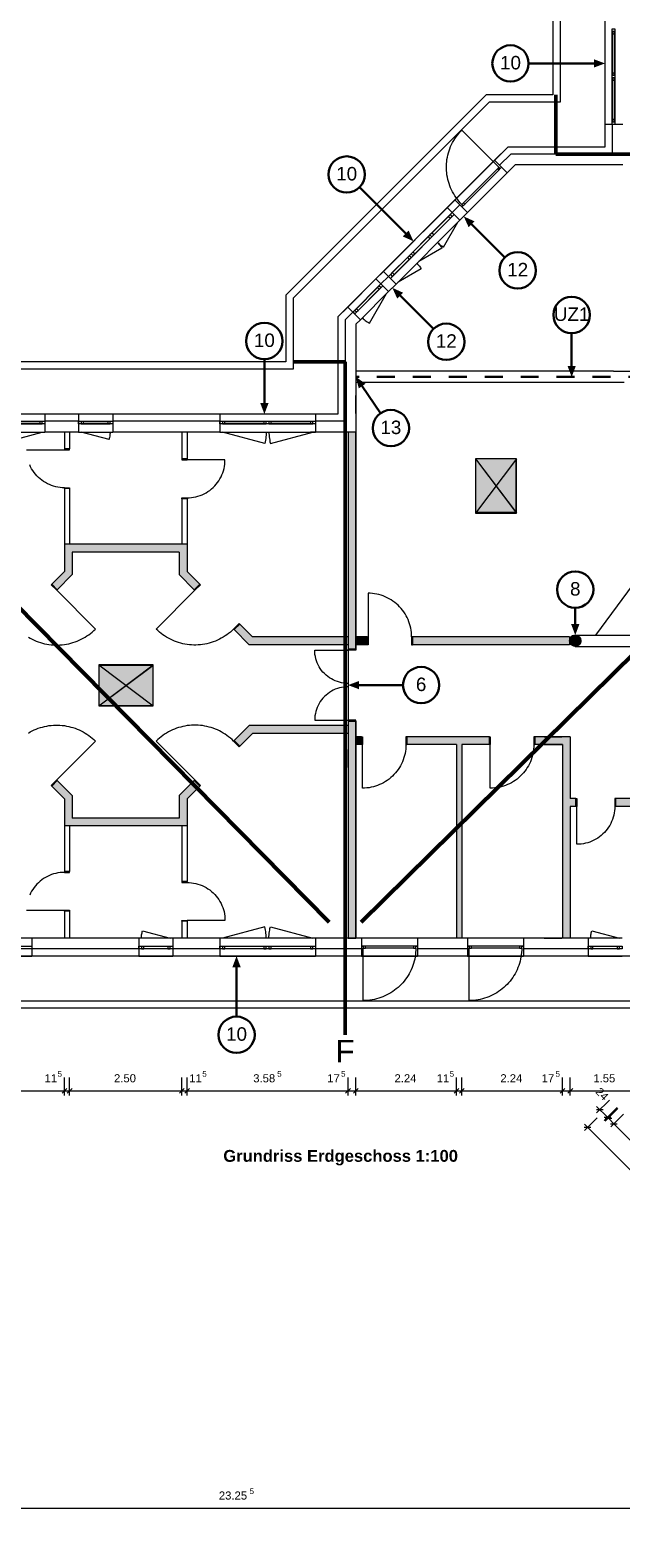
# Model space of a CAD drawing. Header units: millimetres. Extents: x -15507 to 123453, y -13113 to 44965.
# Tile 5 of 15: x 6964 to 20119, y -13113 to 20459. Entities that reach past the tile are written whole.
import ezdxf
from ezdxf.xclip import XClip

# ---------------------------------------------------------------- set-up
doc = ezdxf.new("R2010")
doc.units = ezdxf.units.MM
doc.header["$MEASUREMENT"] = 0
doc.header["$XCLIPFRAME"] = 0
doc.linetypes.add('Штриховая (копия)', pattern=[800, 400, -400])
for name, color, linetype in [('1-EG_1_0', 7, 'Continuous'), ('1-EG_1_Abschnitt 1_Erdgeschoss_Standard', 7, 'Continuous'), ('1-EG_1_EG', 7, 'Continuous'), ('T03 Cutfill', 7, 'Continuous'), ('Аннотация - Текст', 7, 'Continuous'), ('Чертеж и Рисунок', 7, 'Continuous')]:
    doc.layers.add(name, color=color, linetype=linetype)
doc.styles.add('СГЕНЕРИР_СТИЛЬ_1', font='arial.ttf')
doc.styles.add('СГЕНЕРИР_СТИЛЬ_2', font='arialbd.ttf')
doc.styles.add('СГЕНЕРИР_СТИЛЬ_5', font='arial.ttf')

# ---------------------------------------------------------------- blocks, each defined once
blk = doc.blocks.new('Чертеж_1_1', base_point=(21718, 6295))
at = {"layer": '1-EG_1_0', "linetype": 'Continuous', "lineweight": 18, "true_color": 0xf8991e}
for points in [[(14044, 11510), (14044, 6675), (14219, 6675), (14219, 11510)], [(7729, 8407), (7446, 8124), (7570, 8000), (7904, 8335), (7904, 8835), (10284, 8835), (10284, 8335), (10619, 8000), (10743, 8124), (10459, 8407), (10459, 9010), (7729, 9010)], [(14044, 6950), (11917, 6950), (11634, 7233), (11510, 7110), (11844, 6775), (14044, 6775)], [(14469, 6950), (14219, 6950), (14219, 6775), (14469, 6775)], [(18979, 6950), (15459, 6950), (15459, 6775), (18979, 6775), (18979, 6853, 0.961798), (19229, 6863, 0.961798), (18979, 6872)], [(14044, 5075), (14044, 240), (14219, 240), (14219, 5075)], [(14044, 4975), (11844, 4975), (11510, 4640), (11634, 4517), (11917, 4800), (14044, 4800)], [(14344, 4725), (14219, 4725), (14219, 4550), (14344, 4550)], [(17193, 4725), (15354, 4725), (15354, 4550), (16462, 4550), (16462, 240), (16577, 240), (16577, 4550), (17193, 4550)], [(18203, 4725), (18203, 4550), (18819, 4550), (18819, 240), (18994, 240), (18994, 3175), (19119, 3175), (19119, 3350), (18994, 3350), (18994, 4725)], [(7570, 3750), (7446, 3626), (7729, 3343), (7729, 2740), (10459, 2740), (10459, 3343), (10743, 3626), (10619, 3750), (10284, 3415), (10284, 2915), (7904, 2915), (7904, 3415)], [(21324, 3350), (20004, 3350), (20004, 3175), (21324, 3175)]]:
    blk.add_hatch(color=30, dxfattribs=at).paths.add_polyline_path(points)
at = {"layer": '1-EG_1_Abschnitt 1_Erdgeschoss_Standard', "linetype": 'Continuous', "lineweight": 0, "true_color": 0x000000}
for points in [[(17786, 9717), (17786, 10917), (16886, 10917)], [(9694, 6315), (8494, 6315), (8494, 5415)]]:
    blk.add_hatch(color=18, dxfattribs=at).paths.add_polyline_path(points)
at = {"layer": '1-EG_1_EG', "linetype": 'Continuous', "lineweight": 18, "true_color": 0xd3fefe}
for points in [[(17796, 10917), (16886, 10917), (16886, 9707), (17796, 9707)], [(8494, 6325), (8494, 5415), (9704, 5415), (9704, 6325)]]:
    blk.add_hatch(color=7, dxfattribs=at).paths.add_polyline_path(points)
at = {"layer": '1-EG_1_EG', "linetype": 'Continuous', "lineweight": 18}
blk.add_hatch(color=9, dxfattribs=at).paths.add_polyline_path([(19229, 6863, 1), (18979, 6863, 1)])
at = {"layer": '1-EG_1_Abschnitt 1_Erdgeschoss_Standard', "color": 7, "linetype": 'Continuous', "lineweight": 18}
for p, q in [((19766, 26804), (19766, 17857)), ((18606, 26324), (18606, 19017)), ((19766, 20489), (19766, 18359)), ((19931, 19504), (19931, 20379)), ((19981, 19504), (19981, 20379)), ((19931, 18469), (19931, 19344)), ((19981, 18469), (19981, 19344)), ((17120, 19017), (12659, 14556)), ((18606, 19017), (17120, 19017)), ((19766, 18359), (19766, 17857)), ((20166, 18359), (19766, 18359)), ((19926, 18359), (19926, 17697)), ((19926, 18359), (19926, 17697)), ((17601, 17857), (13819, 14076)), ((17601, 17857), (17307, 17563)), ((19766, 17857), (17601, 17857)), ((19766, 17857), (17601, 17857)), ((17307, 17563), (16423, 16679)), ((17589, 17280), (17307, 17563)), ((17667, 17697), (17420, 17450)), ((17667, 17697), (17420, 17450)), ((19926, 17697), (17667, 17697)), ((19926, 17697), (17667, 17697)), ((16614, 16615), (17370, 17372)), ((16642, 16587), (17399, 17344)), ((16706, 16396), (17589, 17280)), ((17766, 17457), (17589, 17280)), ((20166, 17457), (17766, 17457)), ((16253, 16509), (14832, 15088)), ((16423, 16679), (16253, 16509)), ((16536, 16226), (16253, 16509)), ((16536, 16566), (16366, 16396)), ((16536, 16566), (16366, 16396)), ((16706, 16396), (16423, 16679)), ((15115, 14805), (16536, 16226)), ((15912, 15942), (16281, 16311)), ((15954, 15899), (16324, 16269)), ((16706, 16396), (16536, 16226)), ((15492, 15522), (15827, 15857)), ((15534, 15480), (15869, 15814)), ((15030, 15060), (15365, 15395)), ((15072, 15017), (15407, 15352)), ((14664, 14920), (14038, 14294)), ((14832, 15088), (14664, 14920)), ((14947, 14637), (14664, 14920)), ((14945, 14975), (14777, 14807)), ((14945, 14975), (14777, 14807)), ((15115, 14805), (14832, 15088)), ((15115, 14805), (14947, 14637)), ((12659, 14556), (12659, 13070)), ((14232, 14255), (14703, 14726)), ((14268, 14220), (14738, 14690)), ((14321, 14011), (14947, 14637)), ((14038, 14294), (13819, 14076)), ((14151, 14181), (13979, 14009)), ((14151, 14181), (13979, 14009)), ((14321, 14011), (14038, 14294)), ((13819, 14076), (13819, 11910)), ((13819, 14076), (13819, 11910)), ((13979, 14009), (13979, 11750)), ((13979, 14009), (13979, 11750)), ((14321, 14011), (14219, 13910)), ((14219, 13910), (14219, 11510)), ((12659, 13070), (5366, 13070)), ((13819, 11910), (4885, 11910)), ((7289, 11910), (5159, 11910)), ((7289, 11910), (7289, 11510)), ((8044, 11910), (7289, 11910)), ((8804, 11910), (8044, 11910)), ((8044, 11910), (8044, 11510)), ((8804, 11910), (8804, 11510)), ((11187, 11910), (8804, 11910)), ((13317, 11910), (11187, 11910)), ((11187, 11910), (11187, 11510)), ((13819, 11910), (13317, 11910)), ((13317, 11910), (13317, 11510)), ((5159, 11510), (7289, 11510)), ((6304, 11745), (7179, 11745)), ((6304, 11695), (7179, 11695)), ((8044, 11750), (7289, 11750)), ((8044, 11750), (7289, 11750)), ((8044, 11510), (7289, 11510)), ((7729, 11510), (7729, 11135)), ((7844, 11510), (7729, 11510)), ((7844, 11510), (7844, 11135)), ((8044, 11510), (8804, 11510)), ((8154, 11745), (8694, 11745)), ((8154, 11695), (8694, 11695)), ((11187, 11750), (8804, 11750)), ((11187, 11750), (8804, 11750)), ((11187, 11510), (8804, 11510)), ((10344, 11510), (10344, 10910)), ((10459, 11510), (10344, 11510)), ((10459, 11510), (10459, 10910)), ((11187, 11510), (13317, 11510)), ((11297, 11745), (12172, 11745)), ((11297, 11695), (12172, 11695)), ((12332, 11745), (13207, 11745)), ((12332, 11695), (13207, 11695)), ((13979, 11750), (13317, 11750)), ((13979, 11750), (13317, 11750)), ((14219, 11510), (13317, 11510)), ((14044, 11510), (14044, 6950)), ((14219, 11510), (14044, 11510)), ((14219, 11510), (14219, 6950)), ((7844, 11135), (7729, 11135)), ((10459, 10910), (10344, 10910)), ((17786, 10917), (16886, 10917)), ((16886, 10917), (16886, 9717)), ((17786, 10917), (16886, 10917)), ((16886, 10917), (17786, 9717)), ((17786, 10917), (17786, 9717)), ((17786, 9717), (17786, 10917)), ((7729, 10250), (7729, 9010)), ((7844, 10250), (7729, 10250)), ((7844, 10250), (7844, 9010)), ((10344, 10025), (10344, 9010)), ((10459, 10025), (10344, 10025)), ((10459, 10025), (10459, 9010)), ((17786, 9717), (16886, 9717)), ((7729, 9010), (7729, 8835)), ((10459, 9010), (7729, 9010)), ((7729, 8835), (7729, 8407)), ((10284, 8835), (7904, 8835)), ((7904, 8835), (7904, 8335)), ((10284, 8835), (10284, 8335)), ((10459, 9010), (10459, 8835)), ((10459, 8835), (10459, 8407)), ((7729, 8407), (7446, 8124)), ((10743, 8124), (10459, 8407)), ((7570, 8000), (7446, 8124)), ((7904, 8335), (7570, 8000)), ((10619, 8000), (10284, 8335)), ((10743, 8124), (10619, 8000)), ((11634, 7233), (11510, 7110)), ((11844, 6775), (11510, 7110)), ((11917, 6950), (11634, 7233)), ((14044, 6775), (11844, 6775)), ((14044, 6950), (11917, 6950)), ((14044, 6775), (14044, 6675)), ((14469, 6950), (14219, 6950)), ((14219, 6775), (14219, 6675)), ((14469, 6775), (14219, 6775)), ((14469, 6950), (14469, 6775)), ((15479, 6950), (15479, 6775)), ((18979, 6950), (15479, 6950)), ((18979, 6775), (15479, 6775)), ((18979, 6950), (18979, 6865)), ((18983, 6895), (18979, 6863)), ((18979, 6865), (18979, 6863)), ((18983, 6830), (18979, 6863)), ((18979, 6860), (18979, 6863)), ((18979, 6860), (18979, 6775)), ((18996, 6925), (18983, 6895)), ((18996, 6800), (18983, 6830)), ((19016, 6951), (18996, 6925)), ((19016, 6774), (18996, 6800)), ((19042, 6971), (19016, 6951)), ((19042, 6754), (19016, 6774)), ((19072, 6983), (19042, 6971)), ((19072, 6742), (19042, 6754)), ((19104, 6987), (19072, 6983)), ((19104, 6738), (19072, 6742)), ((19136, 6983), (19104, 6987)), ((19136, 6742), (19104, 6738)), ((19167, 6971), (19136, 6983)), ((19167, 6754), (19136, 6742)), ((19192, 6951), (19167, 6971)), ((19192, 6774), (19167, 6754)), ((19212, 6925), (19192, 6951)), ((19212, 6800), (19192, 6774)), ((19225, 6895), (19212, 6925)), ((19225, 6830), (19212, 6800)), ((19229, 6863), (19225, 6895)), ((19229, 6863), (19225, 6830)), ((14219, 6675), (14044, 6675)), ((8494, 6315), (8494, 5415)), ((9694, 6315), (8494, 6315)), ((9694, 6315), (8494, 6315)), ((8494, 6315), (8494, 5415)), ((8494, 5415), (9694, 6315)), ((9694, 6315), (9694, 5415)), ((9694, 5415), (8494, 5415)), ((14044, 5075), (14044, 4975)), ((14219, 5075), (14044, 5075)), ((14219, 5075), (14219, 4975)), ((11844, 4975), (11510, 4640)), ((11917, 4800), (11634, 4517)), ((14044, 4975), (11844, 4975)), ((14044, 4800), (11917, 4800)), ((14044, 4800), (14044, 240)), ((14219, 4975), (14219, 4725)), ((14344, 4725), (14219, 4725)), ((14344, 4725), (14344, 4550)), ((15354, 4725), (15354, 4550)), ((17193, 4725), (15354, 4725)), ((17193, 4725), (17193, 4550)), ((18994, 4725), (18203, 4725)), ((18203, 4725), (18203, 4550)), ((18994, 4725), (18994, 3350)), ((11634, 4517), (11510, 4640)), ((14219, 4550), (14219, 240)), ((14344, 4550), (14219, 4550)), ((16462, 4550), (15354, 4550)), ((16462, 4550), (16462, 240)), ((16577, 4550), (16577, 240)), ((17193, 4550), (16577, 4550)), ((18819, 4550), (18203, 4550)), ((18819, 4550), (18819, 2950)), ((7570, 3750), (7446, 3626)), ((7904, 3415), (7570, 3750)), ((10619, 3750), (10284, 3415)), ((10743, 3626), (10619, 3750)), ((7729, 3343), (7446, 3626)), ((7904, 3415), (7904, 2915)), ((10284, 3415), (10284, 2915)), ((10743, 3626), (10459, 3343)), ((7729, 3343), (7729, 2915)), ((10459, 3343), (10459, 2915)), ((19119, 3350), (18994, 3350)), ((19119, 3175), (18994, 3175)), ((18994, 3175), (18994, 2950)), ((19119, 3350), (19119, 3175)), ((20544, 3350), (20004, 3350)), ((20004, 3350), (20004, 3175)), ((20659, 3175), (20004, 3175)), ((7729, 2915), (7729, 2740)), ((10459, 2740), (7729, 2740)), ((7729, 2740), (7729, 1725)), ((7844, 2740), (7844, 1725)), ((10284, 2915), (7904, 2915)), ((10344, 2740), (10344, 1500)), ((10459, 2915), (10459, 2740)), ((10459, 2740), (10459, 1500)), ((18819, 2950), (18819, 240)), ((18994, 2950), (18994, 240)), ((7844, 1725), (7729, 1725)), ((10459, 1500), (10344, 1500)), ((7729, 840), (7729, 240)), ((7844, 840), (7729, 840)), ((7844, 840), (7844, 240)), ((10344, 615), (10344, 240)), ((10459, 615), (10344, 615)), ((10459, 615), (10459, 240)), ((7002, 240), (4872, 240)), ((7002, 240), (7002, -160)), ((9384, 240), (7002, 240)), ((9384, 0), (7002, 0)), ((7844, 240), (7729, 240)), ((9384, 240), (9384, -160)), ((10144, 240), (9384, 240)), ((10034, 55), (9494, 55)), ((10034, 5), (9494, 5)), ((10144, 240), (10144, -160)), ((11187, 240), (10144, 240)), ((10459, 240), (10344, 240)), ((11187, 240), (11187, -160)), ((13317, 240), (11187, 240)), ((12172, 55), (11297, 55)), ((12172, 5), (11297, 5)), ((13207, 55), (12332, 55)), ((13207, 5), (12332, 5)), ((14344, 240), (13317, 240)), ((13317, 240), (13317, -160)), ((14219, 240), (14044, 240)), ((14344, 240), (14344, -160)), ((15594, 240), (14344, 240)), ((15504, 60), (14434, 60)), ((15504, 20), (14434, 20)), ((16702, 240), (15594, 240)), ((15594, 240), (15594, -160)), ((16577, 240), (16462, 240)), ((16702, 240), (16702, -160)), ((17952, 240), (16702, 240)), ((17862, 60), (16792, 60)), ((17862, 20), (16792, 20)), ((19389, 240), (17952, 240)), ((17952, 240), (17952, -160)), ((18994, 240), (18819, 240)), ((19389, 240), (19389, -160)), ((20149, 240), (19389, 240)), ((20039, 55), (19499, 55)), ((20039, 5), (19499, 5)), ((23189, -160), (-66, -160)), ((4872, -160), (7002, -160)), ((9384, 0), (7002, 0)), ((9384, -160), (7002, -160)), ((9384, -160), (10144, -160)), ((11187, 0), (10144, 0)), ((11187, 0), (10144, 0)), ((11187, -160), (10144, -160)), ((11187, -160), (13317, -160)), ((14344, 0), (13317, 0)), ((14344, 0), (13317, 0)), ((14344, -160), (13317, -160)), ((14344, -160), (15594, -160)), ((16702, 0), (15594, 0)), ((16702, 0), (15594, 0)), ((16702, -160), (15594, -160)), ((16702, -160), (17952, -160)), ((19389, 0), (17952, 0)), ((19389, 0), (17952, 0)), ((19389, -160), (17952, -160)), ((19389, -160), (20149, -160)), ((24737, -1320), (-547, -1320))]:
    blk.add_line(p, q, dxfattribs=at)
at = {"layer": '1-EG_1_Abschnitt 1_Erdgeschoss_Standard', "color": 7, "linetype": 'Continuous', "lineweight": 18, "flags": 128}
for points in [[(19926, 18359), (19926, 20489), (19986, 20489), (19986, 18359)], [(19931, 20429), (19931, 20379), (19981, 20379), (19981, 20429)], [(19981, 19454), (19981, 19504), (19931, 19504), (19931, 19454)], [(19931, 19394), (19931, 19344), (19981, 19344), (19981, 19394)], [(19981, 18419), (19981, 18469), (19931, 18469), (19931, 18419)], [(17406, 17407), (17370, 17372), (17399, 17344), (17434, 17379)], [(17462, 17407), (17434, 17379)], [(16607, 16552), (16642, 16587), (16614, 16615), (16578, 16580)], [(16578, 16523), (16607, 16552)], [(14945, 14975), (16366, 16396), (16409, 16354), (14987, 14932)], [(16324, 16354), (16281, 16311), (16324, 16269), (16366, 16311)], [(15869, 15899), (15827, 15857), (15869, 15814), (15912, 15857)], [(15912, 15857), (15954, 15899), (15912, 15942), (15869, 15899)], [(15492, 15437), (15534, 15480), (15492, 15522), (15450, 15480)], [(15407, 15437), (15365, 15395), (15407, 15352), (15450, 15395)], [(14151, 14181), (14777, 14807), (14819, 14764), (14194, 14139)], [(15030, 14975), (15072, 15017), (15030, 15060), (14987, 15017)], [(14738, 14761), (14703, 14726), (14738, 14690), (14773, 14726)], [(14232, 14185), (14268, 14220), (14232, 14255), (14197, 14220)], [(5159, 11750), (7289, 11750), (7289, 11690), (5159, 11690)], [(7229, 11745), (7179, 11745), (7179, 11695), (7229, 11695)], [(8044, 11750), (8804, 11750), (8804, 11690), (8044, 11690)], [(8104, 11695), (8154, 11695), (8154, 11745), (8104, 11745)], [(8744, 11745), (8694, 11745), (8694, 11695), (8744, 11695)], [(11187, 11750), (13317, 11750), (13317, 11690), (11187, 11690)], [(11247, 11695), (11297, 11695), (11297, 11745), (11247, 11745)], [(12222, 11745), (12172, 11745), (12172, 11695), (12222, 11695)], [(12282, 11695), (12332, 11695), (12332, 11745), (12282, 11745)], [(13257, 11745), (13207, 11745), (13207, 11695), (13257, 11695)], [(7729, 11135), (7729, 11115), (7844, 11115), (7844, 11135)], [(10344, 10910), (10344, 10890), (10459, 10890), (10459, 10910)], [(7729, 10250), (7729, 10270), (7844, 10270), (7844, 10250)], [(10344, 10025), (10344, 10045), (10459, 10045), (10459, 10025)], [(7570, 8000), (7556, 7986), (7432, 8110), (7446, 8124)], [(10743, 8124), (10757, 8110), (10633, 7986), (10619, 8000)], [(11634, 7233), (11619, 7247), (11496, 7124), (11510, 7110)], [(14469, 6950), (14489, 6950), (14489, 6775), (14469, 6775)], [(15479, 6950), (15459, 6950), (15459, 6775), (15479, 6775)], [(14219, 6675), (14219, 6655), (14044, 6655), (14044, 6675)], [(14219, 5075), (14219, 5095), (14044, 5095), (14044, 5075)], [(14344, 4725), (14364, 4725), (14364, 4550), (14344, 4550)], [(15354, 4725), (15334, 4725), (15334, 4550), (15354, 4550)], [(17193, 4725), (17213, 4725), (17213, 4550), (17193, 4550)], [(18203, 4725), (18183, 4725), (18183, 4550), (18203, 4550)], [(11634, 4517), (11619, 4503), (11496, 4626), (11510, 4640)], [(7570, 3750), (7556, 3764), (7432, 3640), (7446, 3626)], [(10743, 3626), (10757, 3640), (10633, 3764), (10619, 3750)], [(19119, 3350), (19139, 3350), (19139, 3175), (19119, 3175)], [(20004, 3350), (19984, 3350), (19984, 3175), (20004, 3175)], [(7729, 1725), (7729, 1705), (7844, 1705), (7844, 1725)], [(10344, 1500), (10344, 1480), (10459, 1480), (10459, 1500)], [(7729, 840), (7729, 860), (7844, 860), (7844, 840)], [(10344, 615), (10344, 635), (10459, 635), (10459, 615)], [(7002, 0), (4872, 0), (4872, 60), (7002, 60)], [(10144, 0), (9384, 0), (9384, 60), (10144, 60)], [(9444, 5), (9494, 5), (9494, 55), (9444, 55)], [(10084, 55), (10034, 55), (10034, 5), (10084, 5)], [(13317, 0), (11187, 0), (11187, 60), (13317, 60)], [(11247, 5), (11297, 5), (11297, 55), (11247, 55)], [(12222, 55), (12172, 55), (12172, 5), (12222, 5)], [(12282, 5), (12332, 5), (12332, 55), (12282, 55)], [(13257, 55), (13207, 55), (13207, 5), (13257, 5)], [(14344, 60), (14384, 60)], [(14384, 20), (14434, 20), (14434, 60), (14384, 60)], [(15554, 60), (15504, 60), (15504, 20), (15554, 20)], [(15594, 60), (15554, 60)], [(16702, 60), (16742, 60)], [(16742, 20), (16792, 20), (16792, 60), (16742, 60)], [(17912, 60), (17862, 60), (17862, 20), (17912, 20)], [(17952, 60), (17912, 60)], [(20149, 0), (19389, 0), (19389, 60), (20149, 60)], [(19449, 5), (19499, 5), (19499, 55), (19449, 55)], [(20089, 55), (20039, 55), (20039, 5), (20089, 5)]]:
    blk.add_lwpolyline(points, close=True, dxfattribs=at)
for points in [[(16578, 16580), (16544, 16616), (16511, 16653), (16480, 16692), (16450, 16732), (16423, 16773), (16397, 16815), (16372, 16859), (16350, 16903), (16329, 16948), (16311, 16994), (16294, 17041), (16280, 17089), (16267, 17137), (16257, 17185), (16248, 17234), (16242, 17283), (16238, 17333), (16236, 17382), (16236, 17432), (16238, 17482), (16242, 17531), (16248, 17581), (16257, 17629), (16267, 17678), (16280, 17726), (16294, 17774), (16311, 17820), (16329, 17866), (16350, 17912), (16372, 17956), (16397, 17999), (16423, 18042), (16450, 18083), (16480, 18123), (16511, 18161), (16544, 18199), (16578, 18235), (17406, 17407)], [(16039, 15730), (16056, 15713), (16074, 15697), (16093, 15682), (16112, 15667), (16131, 15653), (16152, 15640), (16172, 15628), (16493, 16184)], [(16039, 15730), (16054, 15714), (16069, 15697), (16083, 15680), (16097, 15662), (16110, 15644), (16122, 15626), (16133, 15607), (15619, 15310)], [(15577, 15267), (15592, 15251), (15607, 15235), (15621, 15218), (15635, 15200), (15648, 15182), (15660, 15163), (15671, 15144), (15157, 14848)], [(14363, 14054), (14384, 14034), (14405, 14015), (14427, 13997), (14450, 13979), (14473, 13963), (14497, 13947), (14522, 13932), (14904, 14595)], [(6254, 11510), (6255, 11474), (6257, 11437), (6261, 11401), (6265, 11365), (6271, 11329), (6279, 11293), (6288, 11258), (7229, 11510)], [(8744, 11510), (8744, 11486), (8743, 11462), (8740, 11438), (8737, 11415), (8733, 11391), (8728, 11368), (8723, 11344), (8104, 11510)], [(12222, 11510), (12221, 11474), (12219, 11437), (12216, 11401), (12211, 11365), (12205, 11329), (12197, 11293), (12189, 11258), (11247, 11510)], [(12282, 11510), (12283, 11474), (12285, 11437), (12288, 11401), (12293, 11365), (12299, 11329), (12306, 11293), (12315, 11258), (13257, 11510)], [(7729, 10270), (7680, 10271), (7631, 10276), (7583, 10283), (7535, 10293), (7487, 10305), (7440, 10321), (7395, 10339), (7350, 10360), (7307, 10383), (7265, 10409), (7225, 10437), (7186, 10468), (7150, 10500), (7115, 10535), (7082, 10572), (7052, 10610), (7023, 10651), (6998, 10692), (6974, 10736), (6954, 10780)], [(6884, 11115), (7729, 11115)], [(10459, 10045), (10509, 10046), (10558, 10051), (10606, 10058), (10654, 10068), (10702, 10080), (10748, 10096), (10794, 10114), (10839, 10135), (10882, 10158), (10924, 10184), (10964, 10212), (11003, 10243), (11039, 10275), (11074, 10310), (11107, 10347), (11137, 10385), (11165, 10426), (11191, 10467), (11215, 10511), (11235, 10555), (11253, 10601), (11269, 10648), (11282, 10695), (11292, 10743), (11299, 10792), (11303, 10841), (11304, 10890), (10459, 10890)], [(6925, 6942), (6967, 6918), (7011, 6895), (7055, 6874), (7100, 6855), (7146, 6837), (7193, 6822), (7240, 6808), (7288, 6796), (7336, 6786), (7384, 6778), (7433, 6773), (7482, 6769), (7531, 6767), (7580, 6767), (7629, 6769), (7678, 6773), (7727, 6778), (7776, 6786), (7824, 6796), (7872, 6808), (7919, 6822), (7965, 6837), (8011, 6855), (8056, 6874), (8101, 6895), (8144, 6918), (8187, 6942), (8228, 6969), (8269, 6996), (8308, 7026), (8346, 7057), (8383, 7090), (8418, 7124), (7556, 7986)], [(11496, 7124), (11460, 7090), (11424, 7057), (11385, 7026), (11346, 6996), (11306, 6969), (11264, 6942), (11222, 6918), (11178, 6895), (11134, 6874), (11089, 6855), (11043, 6837), (10996, 6822), (10949, 6808), (10901, 6796), (10853, 6786), (10804, 6778), (10756, 6773), (10707, 6769), (10658, 6767), (10609, 6767), (10559, 6769), (10510, 6773), (10462, 6778), (10413, 6786), (10365, 6796), (10317, 6808), (10270, 6822), (10224, 6837), (10178, 6855), (10132, 6874), (10088, 6895), (10044, 6918), (10002, 6942), (9960, 6969), (9920, 6996), (9881, 7026), (9843, 7057), (9806, 7090), (9770, 7124), (10633, 7986)], [(15459, 6950), (15458, 6999), (15454, 7048), (15448, 7097), (15440, 7145), (15428, 7193), (15415, 7240), (15399, 7287), (15381, 7333), (15360, 7377), (15338, 7421), (15313, 7463), (15286, 7504), (15256, 7544), (15225, 7582), (15192, 7618), (15158, 7653), (15121, 7686), (15083, 7717), (15044, 7746), (15003, 7773), (14960, 7798), (14917, 7821), (14872, 7841), (14826, 7860), (14780, 7876), (14733, 7889), (14685, 7900), (14636, 7909), (14588, 7915), (14539, 7919), (14489, 7920), (14489, 6950)], [(14044, 5912), (13996, 5914), (13947, 5919), (13900, 5927), (13852, 5938), (13806, 5952), (13760, 5969), (13716, 5989), (13673, 6012), (13632, 6038), (13592, 6066), (13555, 6097), (13519, 6130), (13486, 6165), (13455, 6203), (13427, 6242), (13401, 6284), (13378, 6327), (13358, 6371), (13341, 6416), (13327, 6463), (13316, 6510), (13308, 6558), (13304, 6606), (13302, 6655), (14044, 6655)], [(14044, 5837), (13996, 5836), (13947, 5831), (13900, 5823), (13852, 5812), (13806, 5798), (13760, 5781), (13716, 5761), (13673, 5738), (13632, 5712), (13592, 5684), (13555, 5653), (13519, 5620), (13486, 5585), (13455, 5547), (13427, 5508), (13401, 5466), (13378, 5423), (13358, 5379), (13341, 5334), (13327, 5287), (13316, 5240), (13308, 5192), (13304, 5144), (13302, 5095), (14044, 5095)], [(6925, 4808), (6967, 4832), (7011, 4855), (7055, 4876), (7100, 4895), (7146, 4913), (7193, 4928), (7240, 4942), (7288, 4954), (7336, 4964), (7384, 4972), (7433, 4977), (7482, 4981), (7531, 4983), (7580, 4983), (7629, 4981), (7678, 4977), (7727, 4972), (7776, 4964), (7824, 4954), (7872, 4942), (7919, 4928), (7965, 4913), (8011, 4895), (8056, 4876), (8101, 4855), (8144, 4832), (8187, 4808), (8228, 4781), (8269, 4754), (8308, 4724), (8346, 4693), (8383, 4660), (8418, 4626), (7556, 3764)], [(11496, 4626), (11460, 4660), (11424, 4693), (11385, 4724), (11346, 4754), (11306, 4781), (11264, 4808), (11222, 4832), (11178, 4855), (11134, 4876), (11089, 4895), (11043, 4913), (10996, 4928), (10949, 4942), (10901, 4954), (10853, 4964), (10804, 4972), (10756, 4977), (10707, 4981), (10658, 4983), (10609, 4983), (10559, 4981), (10510, 4977), (10462, 4972), (10413, 4964), (10365, 4954), (10317, 4942), (10270, 4928), (10224, 4913), (10178, 4895), (10132, 4876), (10088, 4855), (10044, 4832), (10002, 4808), (9960, 4781), (9920, 4754), (9881, 4724), (9843, 4693), (9806, 4660), (9770, 4626), (10633, 3764)], [(15334, 4550), (15333, 4501), (15329, 4452), (15323, 4403), (15315, 4355), (15303, 4307), (15290, 4260), (15274, 4213), (15256, 4167), (15235, 4123), (15213, 4079), (15188, 4037), (15161, 3996), (15131, 3956), (15100, 3918), (15067, 3882), (15033, 3847), (14996, 3814), (14958, 3783), (14919, 3754), (14878, 3727), (14835, 3702), (14792, 3679), (14747, 3659), (14701, 3640), (14655, 3624), (14608, 3611), (14560, 3600), (14511, 3591), (14463, 3585), (14414, 3581), (14364, 3580), (14364, 4550)], [(18183, 4550), (18182, 4501), (18178, 4452), (18172, 4403), (18163, 4355), (18152, 4307), (18139, 4260), (18123, 4213), (18105, 4167), (18084, 4123), (18061, 4079), (18036, 4037), (18009, 3996), (17980, 3956), (17949, 3918), (17916, 3882), (17881, 3847), (17845, 3814), (17807, 3783), (17767, 3754), (17726, 3727), (17684, 3702), (17640, 3679), (17596, 3659), (17550, 3640), (17504, 3624), (17456, 3611), (17408, 3600), (17360, 3591), (17311, 3585), (17262, 3581), (17213, 3580), (17213, 4550)], [(19984, 3175), (19983, 3126), (19979, 3077), (19972, 3028), (19962, 2980), (19949, 2933), (19933, 2886), (19915, 2840), (19895, 2796), (19871, 2752), (19845, 2711), (19817, 2670), (19787, 2632), (19754, 2595), (19719, 2560), (19683, 2528), (19644, 2497), (19604, 2469), (19562, 2443), (19519, 2420), (19474, 2399), (19428, 2381), (19382, 2365), (19334, 2353), (19286, 2343), (19238, 2336), (19189, 2331), (19139, 2330), (19139, 3175)], [(7729, 1705), (7680, 1704), (7631, 1699), (7583, 1692), (7535, 1682), (7487, 1670), (7440, 1654), (7395, 1636), (7350, 1615), (7307, 1592), (7265, 1566), (7225, 1538), (7186, 1507), (7150, 1475), (7115, 1440), (7082, 1403), (7052, 1365), (7023, 1324), (6998, 1283), (6974, 1239), (6954, 1195)], [(6884, 860), (7729, 860)], [(10459, 1480), (10509, 1479), (10558, 1474), (10606, 1467), (10654, 1457), (10702, 1445), (10748, 1429), (10794, 1411), (10839, 1390), (10882, 1367), (10924, 1341), (10964, 1313), (11003, 1282), (11039, 1250), (11074, 1215), (11107, 1178), (11137, 1140), (11165, 1099), (11191, 1057), (11215, 1014), (11235, 970), (11253, 924), (11269, 877), (11282, 830), (11292, 782), (11299, 733), (11303, 684), (11304, 635), (10459, 635)], [(9444, 240), (9445, 264), (9446, 288), (9448, 312), (9452, 335), (9456, 359), (9460, 382), (9466, 406), (10084, 240)], [(12222, 240), (12221, 276), (12219, 313), (12216, 349), (12211, 385), (12205, 421), (12197, 457), (12189, 492), (11247, 240)], [(12282, 240), (12283, 276), (12285, 313), (12288, 349), (12293, 385), (12299, 421), (12306, 457), (12315, 492), (13257, 240)], [(19449, 240), (19450, 264), (19451, 288), (19453, 312), (19457, 335), (19461, 359), (19465, 382), (19471, 406), (20089, 240)], [(15554, 20), (15553, -30), (15550, -79), (15545, -129), (15538, -178), (15528, -226), (15517, -275), (15503, -323), (15488, -370), (15470, -416), (15451, -462), (15429, -507), (15406, -551), (15381, -593), (15354, -635), (15325, -676), (15295, -715), (15263, -753), (15229, -790), (15194, -825), (15157, -858), (15119, -890), (15080, -921), (15040, -949), (14998, -976), (14955, -1001), (14911, -1025), (14866, -1046), (14821, -1066), (14774, -1083), (14727, -1099), (14679, -1112), (14631, -1124), (14582, -1133), (14533, -1141), (14484, -1146), (14434, -1149), (14384, -1150), (14384, 20)], [(17912, 20), (17911, -30), (17908, -79), (17902, -129), (17895, -178), (17886, -226), (17874, -275), (17861, -323), (17845, -370), (17828, -416), (17808, -462), (17787, -507), (17763, -551), (17738, -593), (17711, -635), (17683, -676), (17652, -715), (17620, -753), (17587, -790), (17551, -825), (17515, -858), (17477, -890), (17438, -921), (17397, -949), (17355, -976), (17313, -1001), (17269, -1025), (17224, -1046), (17178, -1066), (17132, -1083), (17085, -1099), (17037, -1112), (16988, -1124), (16940, -1133), (16891, -1141), (16841, -1146), (16792, -1149), (16742, -1150), (16742, 20)]]:
    blk.add_lwpolyline(points, dxfattribs=at)
at = {"layer": '1-EG_1_EG', "color": 5, "linetype": 'Continuous', "lineweight": 18}
for p, q in [((18606, 26324), (18606, 19017)), ((18766, 26390), (18766, 18857)), ((17120, 19017), (12659, 14556)), ((17186, 18857), (12819, 14490)), ((18606, 19017), (17120, 19017)), ((18766, 18857), (17186, 18857)), ((12659, 14556), (12659, 13070)), ((12819, 14490), (12819, 12910)), ((12819, 12910), (5299, 12910)), ((12659, 13070), (5366, 13070)), ((24349, -1320), (-547, -1320)), ((24189, -1160), (-480, -1160))]:
    blk.add_line(p, q, dxfattribs=at)
at = {"layer": '1-EG_1_EG', "color": 7, "linetype": 'Continuous', "lineweight": 18}
for p, q in [((19766, 20318), (19766, 19918)), ((19766, 19418), (19766, 19018)), ((19954, 12862), (14219, 12862)), ((19954, 12862), (24694, 12862)), ((20194, 12612), (14219, 12612)), ((14219, 11925), (14219, 12325)), ((13608, 11510), (13208, 11510)), ((17796, 10917), (16886, 9707)), ((16886, 10917), (17796, 9707)), ((22089, 10432), (19557, 6987)), ((14044, 7710), (14044, 7310)), ((19099, 6987), (21057, 6987)), ((19100, 6738), (21160, 6738)), ((14044, 6655), (14044, 5095)), ((8494, 6325), (9704, 5415)), ((8494, 5415), (9704, 6325)), ((18409, 4725), (18809, 4725)), ((14044, 4040), (14044, 4440)), ((18409, 4550), (18809, 4550)), ((11842, 240), (11442, 240)), ((15362, 240), (14962, 240)), ((18409, 240), (18809, 240)), ((7729, -3260), (7729, -2860)), ((7844, -3260), (7844, -2860)), ((10344, -3260), (10344, -2860)), ((10459, -3260), (10459, -2860)), ((14044, -3260), (14044, -2860)), ((14219, -3260), (14219, -2860)), ((16462, -3260), (16462, -2860)), ((16577, -3260), (16577, -2860)), ((18819, -3260), (18819, -2860)), ((18994, -3260), (18994, -2860)), ((4144, -3160), (7729, -3160)), ((7676, -3213), (7782, -3107)), ((7729, -3160), (7844, -3160)), ((7791, -3213), (7897, -3107)), ((7844, -3160), (10344, -3160)), ((10291, -3213), (10397, -3107)), ((10344, -3160), (10459, -3160)), ((10406, -3213), (10512, -3107)), ((10459, -3160), (14044, -3160)), ((13991, -3213), (14097, -3107)), ((14044, -3160), (14219, -3160)), ((14166, -3213), (14272, -3107)), ((14219, -3160), (16462, -3160)), ((16409, -3213), (16515, -3107)), ((16462, -3160), (16577, -3160)), ((16524, -3213), (16630, -3107)), ((16577, -3160), (18819, -3160)), ((18766, -3213), (18872, -3107)), ((18819, -3160), (18994, -3160)), ((18941, -3213), (19047, -3107)), ((18994, -3160), (20544, -3160)), ((19577, -3577), (19727, -3577)), ((19581, -3647), (19864, -3364)), ((19581, -3506), (19822, -3746)), ((19751, -3817), (20034, -3534)), ((19772, -3838), (20055, -3555)), ((19896, -3962), (20179, -3679)), ((19303, -3970), (19453, -3970)), ((19307, -4041), (19590, -3758)), ((19307, -3900), (28521, -13113)), ((19747, -3746), (19897, -3746)), ((19768, -3767), (19918, -3767)), ((19822, -3746), (19843, -3767)), ((19843, -3767), (19966, -3891)), ((19891, -3891), (20041, -3891)), ((19966, -3891), (21628, -5553)), ((-66, -12452), (23189, -12452))]:
    blk.add_line(p, q, dxfattribs=at)
at = {"layer": '1-EG_1_EG', "color": 7, "linetype": 'Continuous', "lineweight": 18, "flags": 128}
for points in [[(14219, 6675), (14219, 11510), (14044, 11510), (14044, 6675)], [(17796, 10917), (16886, 10917), (16886, 9707), (17796, 9707)], [(8494, 6325), (8494, 5415), (9704, 5415), (9704, 6325)], [(14044, 5075), (14044, 240), (14219, 240), (14219, 5075)]]:
    blk.add_lwpolyline(points, close=True, dxfattribs=at)
at = {"layer": '1-EG_1_EG', "color": 7, "linetype": 'Continuous', "lineweight": 18}
blk.add_circle((19104, 6863), 125, dxfattribs=at)
at = {"layer": '1-EG_1_EG', "color": 7, "linetype": 'Continuous', "lineweight": 18, "attachment_point": 1}
for s, insert, char_height, style in [('\\A1;{\\pql;\\fArial|b0|i0|c204|p0;\\W1.000000;11}', (7286, -2790), 180, 'СГЕНЕРИР_СТИЛЬ_1'), ('\\A1;{\\pql;\\fArial|b0|i0|c204|p0;\\W1.000000;5}', (7575, -2720), 126, 'СГЕНЕРИР_СТИЛЬ_1'), ('\\A1;{\\pql;\\fArial|b0|i0|c204|p0;\\W1.000000;2.50}', (8832, -2790), 180, 'СГЕНЕРИР_СТИЛЬ_1'), ('\\A1;{\\pql;\\fArial|b0|i0|c204|p0;\\W1.000000;11}', (10509, -2790), 180, 'СГЕНЕРИР_СТИЛЬ_1'), ('\\A1;{\\pql;\\fArial|b0|i0|c204|p0;\\W1.000000;5}', (10798, -2720), 126, 'СГЕНЕРИР_СТИЛЬ_1'), ('\\A1;{\\pql;\\fArial|b0|i0|c204|p0;\\W1.000000;3.58}', (11933, -2790), 180, 'СГЕНЕРИР_СТИЛЬ_1'), ('\\A1;{\\pql;\\fArial|b0|i0|c204|p0;\\W1.000000;5}', (12467, -2720), 126, 'СГЕНЕРИР_СТИЛЬ_1'), ('\\A1;{\\pql;\\fArial|b0|i0|c204|p0;\\W1.000000;17}', (13581, -2790), 180, 'СГЕНЕРИР_СТИЛЬ_1'), ('\\A1;{\\pql;\\fArial|b0|i0|c204|p0;\\W1.000000;5}', (13890, -2720), 126, 'СГЕНЕРИР_СТИЛЬ_1'), ('\\A1;{\\pql;\\fArial|b0|i0|c204|p0;\\W1.000000;2.24}', (15079, -2790), 180, 'СГЕНЕРИР_СТИЛЬ_1'), ('\\A1;{\\pql;\\fArial|b0|i0|c204|p0;\\W1.000000;11}', (16019, -2790), 180, 'СГЕНЕРИР_СТИЛЬ_1'), ('\\A1;{\\pql;\\fArial|b0|i0|c204|p0;\\W1.000000;5}', (16308, -2720), 126, 'СГЕНЕРИР_СТИЛЬ_1'), ('\\A1;{\\pql;\\fArial|b0|i0|c204|p0;\\W1.000000;2.24}', (17436, -2790), 180, 'СГЕНЕРИР_СТИЛЬ_1'), ('\\A1;{\\pql;\\fArial|b0|i0|c204|p0;\\W1.000000;17}', (18356, -2790), 180, 'СГЕНЕРИР_СТИЛЬ_1'), ('\\A1;{\\pql;\\fArial|b0|i0|c204|p0;\\W1.000000;5}', (18665, -2720), 126, 'СГЕНЕРИР_СТИЛЬ_1'), ('\\A1;{\\pql;\\fArial|b0|i0|c204|p0;\\W1.000000;1.55}', (19507, -2790), 180, 'СГЕНЕРИР_СТИЛЬ_1'), ('\\A1;{\\pql;\\fArial|b1|i0|c204|p0;\\W1.000000;Grundriss Erdgeschoss 1:100}', (11266, -4476), 264, 'СГЕНЕРИР_СТИЛЬ_2'), ('\\A1;{\\pql;\\fArial|b0|i0|c204|p0;\\W1.000000;23.25}', (11167, -12081), 180, 'СГЕНЕРИР_СТИЛЬ_1'), ('\\A1;{\\pql;\\fArial|b0|i0|c204|p0;\\W1.000000;5}', (11851, -12012), 126, 'СГЕНЕРИР_СТИЛЬ_1')]:
    blk.add_mtext(s, dxfattribs=dict(at, insert=insert, char_height=char_height, style=style))
at = {"layer": '1-EG_1_EG', "color": 7, "linetype": 'Continuous', "lineweight": 18, "insert": (19667, -3068), "char_height": 180, "attachment_point": 1, "rotation": 315, "style": 'СГЕНЕРИР_СТИЛЬ_1'}
blk.add_mtext('\\A1;{\\pql;\\fArial|b0|i0|c204|p0;\\W1.000000;24}', dxfattribs=at)

msp = doc.modelspace()

# ---------------------------------------------------------------- hatches: boundary and pattern name
at = {"layer": 'T03 Cutfill', "linetype": 'Continuous', "lineweight": 30}
for points in [[(19520.5, 19718.7), (19520.5, 19626.3), (19766.2, 19718.7), (19520.5, 19811.1)], [(16794.4, 16137.5), (16859.7, 16202.8), (16620.7, 16311.3), (16729, 16072.2)], [(15328, 15931.7), (15262.6, 15866.4), (15501.7, 15758), (15393.3, 15997)], [(15204.3, 14547.4), (15269.6, 14612.7), (15030.6, 14721.2), (15138.9, 14482.1)], [(19024.2, 12982.5), (18931.8, 12982.6), (19024.1, 12736.8), (19116.6, 12982.5)], [(14358.2, 12534), (14282, 12481.9), (14219.4, 12736.8), (14434.4, 12586.2)], [(12181.2, 12155.7), (12088.9, 12155.8), (12181.1, 11910), (12273.6, 12155.7)], [(19104.2, 7233.2), (19011.8, 7233.3), (19104, 6987.5), (19196.5, 7233.2)], [(14290.1, 5874.9), (14290.2, 5967.3), (14044.4, 5875), (14290.1, 5782.5)], [(11561, -405.7), (11653.4, -405.8), (11561.1, -160), (11468.6, -405.7)]]:
    msp.add_hatch(color=5, dxfattribs=at).paths.add_polyline_path(points)

# ---------------------------------------------------------------- linework, layer by layer
at = {"color": 5, "linetype": 'Continuous', "lineweight": 30}
for p, q in [((19520.5, 19718.7), (18066.3, 19718.6)), ((15328, 15931.7), (14299.7, 16960)), ((16794.2, 16137.3), (17535.6, 15396)), ((15204.1, 14547.2), (15945.5, 13805.8)), ((19023.9, 12982.5), (19023.8, 13712.2)), ((12180.9, 12155.7), (12180.8, 13132.8)), ((14357.9, 12533.8), (14769.7, 11931.5)), ((19103.8, 7233.2), (19104.1, 7597.3)), ((14290.1, 5875.2), (15267.2, 5875.3)), ((11561, -405.7), (11560.8, -1506.7))]:
    msp.add_line(p, q, dxfattribs=at)
at = {"color": 1, "linetype": 'Continuous', "lineweight": 50}
for p, q in [((18673.6, 17696.8), (18673.6, 19016.8)), ((18673.6, 17696.8), (33733.6, 17696.8)), ((13979.4, 13070), (12819.4, 13070)), ((13979.4, -1910.2), (13979.4, 13070)), ((3002, 11372.6), (13625.4, 599)), ((14337.4, 593), (25273.4, 11376.6))]:
    msp.add_line(p, q, dxfattribs=at)
at = {"color": 5, "linetype": 'Штриховая (копия)', "lineweight": 30}
msp.add_line((24688.7, 12736.8), (14219.4, 12736.8), dxfattribs=at)
at = {"color": 5, "linetype": 'Continuous', "lineweight": 30}
for centre in [(17661.8, 19718.3), (14013.4, 17245.8), (17821.8, 15110.1), (19023.6, 14116.7), (12180.6, 13537.3), (16231.7, 13520), (14997.8, 11597.4), (19103.9, 8001.8), (15671.7, 5875.5), (11561, -1911.2)]:
    msp.add_circle(centre, 404.5, dxfattribs=at)

# ---------------------------------------------------------------- block references
at = {"layer": 'Чертеж и Рисунок', "color": 161, "linetype": 'Continuous', "lineweight": 40, "true_color": 0x83aefe}
ref = msp.add_blockref('Чертеж_1_1', (21717.7, 6295.2), dxfattribs=at)
XClip(ref).set_block_clipping_path([(-15535.5408801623, -13113.286836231), (71649.870074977, 45367.8458842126)])

# ---------------------------------------------------------------- texts
at = {"layer": 'Аннотация - Текст', "color": 5, "linetype": 'Continuous', "lineweight": 30, "char_height": 300, "attachment_point": 2, "style": 'СГЕНЕРИР_СТИЛЬ_5'}
for s, insert in [('\\A1;{\\pqc;\\fArial|b0|i0|c204|p0;\\W1.000000;10}', (17661.8, 19885.4)), ('\\A1;{\\pqc;\\fArial|b0|i0|c204|p0;\\W1.000000;10}', (14013.4, 17412.9)), ('\\A1;{\\pqc;\\fArial|b0|i0|c204|p0;\\W1.000000;1\\fArial|b0|i0|c204|p0;\\W1.000000;2}', (17821.8, 15277.2)), ('\\A1;{\\pqc;\\fArial|b0|i0|c204|p0;\\W1.000000;1\\fArial|b0|i0|c204|p0;\\W1.000000;2}', (16231.7, 13687.1)), ('\\A1;{\\pqc;\\fArial|b0|i0|c204|p0;\\W1.000000;13}', (14997.8, 11764.6)), ('\\A1;{\\pqc;\\fArial|b0|i0|c204|p0;\\W1.000000;8}', (19103.9, 8168.9)), ('\\A1;{\\pqc;\\fArial|b0|i0|c204|p0;\\W1.000000;6}', (15671.7, 6042.7))]:
    msp.add_mtext(s, dxfattribs=dict(at, insert=insert))
for s, insert, rotation in [('\\A1;{\\pqc;\\fArial|b0|i0|c204|p0;\\W1.000000;UZ1}', (19023.6, 14283.8), 359.99527), ('\\A1;{\\pqc;\\fArial|b0|i0|c204|p0;\\W1.000000;10}', (12180.6, 13704.5), 359.99527), ('\\A1;{\\pqc;\\fArial|b0|i0|c204|p0;\\W1.000000;10}', (11561, -1744.1), 359.99796)]:
    msp.add_mtext(s, dxfattribs=dict(at, insert=insert, rotation=rotation))
at = {"layer": 'Аннотация - Текст', "color": 1, "linetype": 'Continuous', "lineweight": 30, "true_color": 0xff0909, "insert": (13979.4, -2024.5), "char_height": 500, "attachment_point": 2, "style": 'СГЕНЕРИР_СТИЛЬ_5'}
msp.add_mtext('\\A1;{\\pqc;\\fArial|b0|i0|c204|p0;\\W1.000000;F}', dxfattribs=at)

doc.saveas('drawing.dxf')
